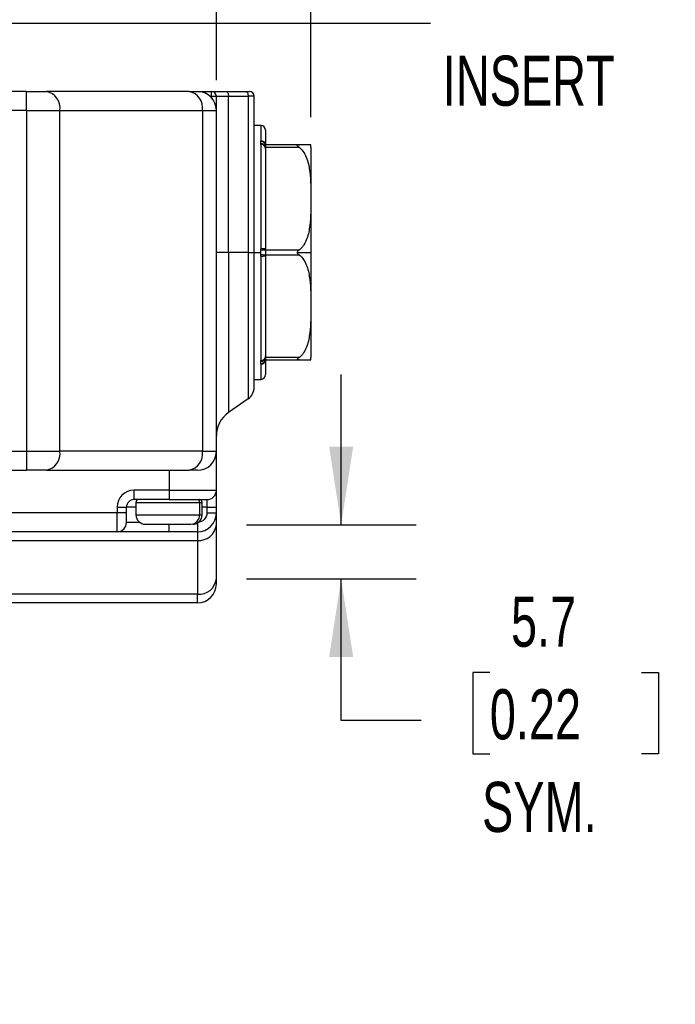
# Model space of a CAD drawing. Header units: millimetres. Extents: x 16 to 683, y 16 to 524.
# Tile 18 of 39: x 171 to 241, y 355 to 458. Entities that reach past the tile are written whole.
import ezdxf

# ---------------------------------------------------------------- set-up
doc = ezdxf.new("R2010")
doc.units = ezdxf.units.MM
doc.header["$LTSCALE"] = 2.5
doc.layers.add('DIMENSIONS', color=140, linetype='Continuous', lineweight=25)
doc.styles.add('SLDTEXTSTYLE0', font='TXT', dxfattribs={"width": 0.7})
doc.dimstyles.new('SLDDIMSTYLE0', dxfattribs={"dimtxt": 5.39502, "dimasz": 8.255, "dimexe": 0, "dimexo": 0.0625, "dimgap": 1.348755, "dimtad": 0, "dimtih": 1, "dimtoh": 1, "dimrnd": 1e-09, "dimzin": 12, "dimdsep": 46, "dimtxsty": 'SLDTEXTSTYLE0', "dimsah": 1, "dimcen": 0.09, "dimadec": 0, "dimazin": 3, "dimtfac": 1, "dimtmove": 0, "dimatfit": 0, "dimfxl": 0, "dimfrac": 2, "dimtolj": 1, "dimtzin": 12, "dimarcsym": 0})
doc.dimstyles.new('SLDDIMSTYLE1', dxfattribs={"dimtxt": 5.39502, "dimasz": 8.255, "dimexe": 0, "dimexo": 0.0625, "dimgap": 1.348755, "dimtad": 0, "dimtih": 1, "dimtoh": 1, "dimrnd": 1e-09, "dimzin": 4, "dimdsep": 46, "dimtxsty": 'SLDTEXTSTYLE0', "dimsah": 1, "dimcen": 0.09, "dimadec": 0, "dimazin": 1, "dimtfac": 1, "dimtofl": 0, "dimtmove": 0, "dimatfit": 3, "dimfxl": 0, "dimfrac": 2, "dimtolj": 1, "dimtzin": 12, "dimarcsym": 0})
doc.dimstyles.new('SLDDIMSTYLE5', dxfattribs={"dimtxt": 5.39502, "dimasz": 8.255, "dimexe": 0, "dimexo": 0.0625, "dimgap": 1.348755, "dimtad": 0, "dimtih": 1, "dimtoh": 1, "dimdec": 4, "dimlfac": 2.5, "dimzin": 12, "dimdsep": 46, "dimtxsty": 'SLDTEXTSTYLE0', "dimsah": 1, "dimcen": 0.09, "dimadec": 0, "dimazin": 3, "dimtfac": 1, "dimtdec": 0, "dimtofl": 0, "dimtmove": 0, "dimatfit": 3, "dimfxl": 0, "dimfrac": 2, "dimtolj": 1, "dimtzin": 12, "dimarcsym": 0})
doc.dimstyles.new('SLDDIMSTYLE6', dxfattribs={"dimtxt": 0.18, "dimasz": 2.54, "dimexe": 0, "dimexo": 0.0625, "dimgap": 0, "dimtad": 0, "dimtih": 1, "dimtoh": 1, "dimdec": 0, "dimrnd": 1e-09, "dimzin": 0, "dimdsep": 46, "dimtxsty": 'Standard', "dimblk1": 'DOT', "dimblk2": 'DOT', "dimsah": 1, "dimcen": 0.09, "dimadec": 0, "dimazin": 0, "dimtfac": 2.54, "dimtdec": 0, "dimtofl": 0, "dimtmove": 0, "dimatfit": 3, "dimldrblk": 'DOT', "dimfxl": 0, "dimfrac": 2, "dimtolj": 1, "dimtzin": 0, "dimarcsym": 0})

# ---------------------------------------------------------------- blocks, each defined once
blk = doc.blocks.new('_D_7')
at = {"layer": 'DIMENSIONS'}
blk.add_line((173.45, 327.32), (124.51, 376.26), dxfattribs=at)
for start, end in [(135, 152.1237), (160.7254, 180)]:
    blk.add_arc((174.23, 326.54), 62.37, start, end, dxfattribs=at)
for points in [[(130.13, 370.65), (123.73, 365.27), (125.64, 363.6)], [(111.86, 326.54), (113.67, 334.69), (111.13, 334.86)]]:
    blk.add_solid(points, dxfattribs=at)
at = {"layer": 'DIMENSIONS', "insert": (110.64, 353.95), "char_height": 5.292, "attachment_point": 1, "style": 'SLDTEXTSTYLE0'}
blk.add_mtext('45°', dxfattribs=at)
blk = doc.blocks.new('_D_19')
at = {"layer": 'DIMENSIONS'}
for p, q in [((97.23, 453.59), (97.23, 476.51)), ((192.23, 452.09), (192.23, 476.51)), ((97.23, 468.57), (130.08, 468.57)), ((137.39, 468.57), (135.57, 468.57)), ((135.57, 468.57), (135.57, 460)), ((153.42, 468.57), (155.23, 468.57)), ((155.23, 468.57), (155.23, 460)), ((192.23, 468.57), (160.73, 468.57)), ((135.57, 460), (137.39, 460)), ((155.23, 460), (153.42, 460))]:
    blk.add_line(p, q, dxfattribs=at)
for points in [[(97.23, 468.57), (105.49, 467.3), (105.49, 469.84)], [(192.23, 468.57), (183.98, 469.84), (183.98, 467.3)]]:
    blk.add_solid(points, dxfattribs=at)
at = {"layer": 'DIMENSIONS', "char_height": 5.292, "attachment_point": 1, "style": 'SLDTEXTSTYLE0'}
for s, insert in [('95.0', (137.39, 476.6)), ('3.74', (137.39, 466.82))]:
    blk.add_mtext(s, dxfattribs=dict(at, insert=insert))
blk = doc.blocks.new('_D_20')
at = {"layer": 'DIMENSIONS'}
for p, q in [((87.23, 448.19), (87.23, 498.85)), ((202.23, 448.19), (202.23, 498.85)), ((87.23, 490.91), (130.08, 490.91)), ((137.39, 490.91), (135.57, 490.91)), ((135.57, 490.91), (135.57, 482.34)), ((153.42, 490.91), (155.23, 490.91)), ((155.23, 490.91), (155.23, 482.34)), ((202.23, 490.91), (160.73, 490.91)), ((135.57, 482.34), (137.39, 482.34)), ((155.23, 482.34), (153.42, 482.34))]:
    blk.add_line(p, q, dxfattribs=at)
for points in [[(87.23, 490.91), (95.49, 489.64), (95.49, 492.18)], [(202.23, 490.91), (193.98, 492.18), (193.98, 489.64)]]:
    blk.add_solid(points, dxfattribs=at)
at = {"layer": 'DIMENSIONS', "char_height": 5.292, "attachment_point": 1, "style": 'SLDTEXTSTYLE0'}
for s, insert in [('115.0', (135.14, 498.94)), ('4.53', (137.39, 489.16))]:
    blk.add_mtext(s, dxfattribs=dict(at, insert=insert))
blk = doc.blocks.new('_D_23')
at = {"layer": 'DIMENSIONS'}
for p, q in [((205.42, 405.14), (205.42, 421.02)), ((195.41, 405.14), (213.36, 405.14)), ((195.41, 399.45), (213.36, 399.45)), ((205.42, 384.5), (205.42, 399.45)), ((221.13, 389.54), (219.32, 389.54)), ((219.32, 389.54), (219.32, 380.97)), ((237.16, 389.54), (238.97, 389.54)), ((238.97, 389.54), (238.97, 380.97)), ((213.88, 384.5), (205.42, 384.5)), ((219.32, 380.97), (221.13, 380.97)), ((238.97, 380.97), (237.16, 380.97))]:
    blk.add_line(p, q, dxfattribs=at)
for points in [[(205.42, 405.14), (206.69, 413.4), (204.15, 413.4)], [(205.42, 399.45), (204.15, 391.2), (206.69, 391.2)]]:
    blk.add_solid(points, dxfattribs=at)
at = {"layer": 'DIMENSIONS', "char_height": 5.292, "attachment_point": 1, "style": 'SLDTEXTSTYLE0'}
for s, insert in [('5.7', (223.37, 397.57)), ('0.22', (221.13, 387.79)), ('SYM.', (220.31, 378.01))]:
    blk.add_mtext(s, dxfattribs=dict(at, insert=insert))
blk = doc.blocks.new('_Dot')
at = {"color": 0, "linetype": 'ByBlock', "lineweight": -2}
blk.add_line((-0.5, 0), (-1, 0), dxfattribs=at)
at = {"color": 0, "linetype": 'ByBlock', "const_width": 0.5}
blk.add_lwpolyline([(-0.25, 0, 1), (0.25, 0, 1)], format="xyb", close=True, dxfattribs=at)

msp = doc.modelspace()

# ---------------------------------------------------------------- linework, layer by layer
for p, q in [((172.161358, 450.910223), (163.794604, 450.910223)), ((172.161358, 448.910223), (172.161358, 450.910223)), ((189.353746, 450.910223), (174.282679, 450.910223)), ((190.324529, 450.910223), (191.732426, 450.910223)), ((191.555302, 450.410223), (191.732426, 450.410223)), ((191.732426, 450.410223), (191.732426, 450.910223)), ((191.732426, 450.410223), (192.232426, 450.410223)), ((191.732426, 450.410223), (191.732426, 450.233098)), ((192.232426, 448.910223), (192.232426, 450.410223)), ((192.232426, 450.410223), (193.511697, 450.410223)), ((193.224909, 450.910223), (195.306003, 450.910223)), ((193.511697, 433.910223), (193.511697, 450.410223)), ((193.511697, 450.410223), (195.592791, 450.410223)), ((195.592791, 450.410223), (195.592791, 433.910223)), ((196.232426, 450.410223), (195.592791, 450.410223)), ((196.232426, 433.910223), (196.232426, 450.410223)), ((172.161358, 448.910223), (166.232426, 448.910223)), ((172.161358, 448.910223), (172.161358, 412.910223)), ((172.161358, 448.910223), (175.696892, 448.910223)), ((175.696892, 412.910223), (175.696892, 448.910223)), ((175.696892, 448.910223), (190.76796, 448.910223)), ((190.76796, 448.910223), (190.76796, 412.910223)), ((190.76796, 448.910223), (192.232426, 448.910223)), ((192.232426, 412.910223), (192.232426, 448.910223)), ((196.932426, 447.310223), (196.232426, 447.310223)), ((196.932426, 447.310223), (196.932426, 445.700145)), ((196.932426, 445.320462), (196.932426, 434.289906)), ((197.433108, 445.255278), (197.38169, 445.401849)), ((200.972402, 445.260223), (197.432426, 445.260223)), ((197.432426, 444.894707), (197.432426, 445.010223)), ((197.432426, 445.010223), (200.972402, 445.010223)), ((193.511697, 433.910223), (192.232426, 433.910223)), ((193.511697, 433.910223), (193.511697, 417.005148)), ((195.592791, 433.910223), (193.511697, 433.910223)), ((195.592791, 433.910223), (195.592791, 418.462345)), ((195.592791, 433.910223), (196.232426, 433.910223)), ((196.232426, 433.910223), (196.949221, 433.910223)), ((197.432426, 434.160223), (197.432426, 434.275738)), ((200.972402, 434.160223), (197.432426, 434.160223)), ((197.432426, 433.544707), (197.432426, 433.660223)), ((197.432426, 433.660223), (200.972402, 433.660223)), ((200.78326, 433.910223), (202.232426, 433.910223)), ((196.932426, 433.53054), (196.932426, 422.499983)), ((196.932426, 422.1203), (196.932426, 420.510223)), ((197.38169, 422.418596), (197.433108, 422.56517)), ((197.432426, 422.810223), (197.432426, 422.925738)), ((200.972402, 422.810223), (197.432426, 422.810223)), ((197.432426, 422.560223), (200.972402, 422.560223)), ((196.232426, 420.510223), (196.932426, 420.510223)), ((195.592791, 418.462345), (193.511697, 417.005148)), ((166.232426, 412.910223), (172.161358, 412.910223)), ((172.161358, 412.910223), (172.161358, 410.910223)), ((172.161358, 412.910223), (175.696892, 412.910223)), ((190.76796, 412.910223), (175.696892, 412.910223)), ((190.76796, 412.910223), (192.232426, 412.910223)), ((192.232426, 408.810223), (192.232426, 412.910223)), ((164.598452, 410.910223), (172.161358, 410.910223)), ((174.282679, 410.910223), (189.353746, 410.910223)), ((187.232426, 410.910223), (187.232426, 408.810223)), ((187.232426, 408.810223), (183.532426, 408.810223)), ((183.532426, 407.810223), (183.532426, 408.810223)), ((187.232426, 408.810223), (187.232426, 407.810223)), ((187.232426, 408.810223), (192.232426, 408.810223)), ((187.232426, 407.810223), (183.532426, 407.810223)), ((184.003122, 407.808788), (183.982426, 407.810223)), ((190.482426, 407.810223), (190.46173, 407.808788)), ((191.232426, 407.810223), (191.232426, 407.010223)), ((181.732426, 407.010223), (181.732426, 406.410223)), ((181.732426, 407.010223), (182.732426, 407.010223)), ((182.732426, 406.410223), (182.732426, 407.010223)), ((183.732426, 407.010223), (182.732426, 407.010223)), ((183.732426, 407.510223), (183.732426, 406.210223)), ((183.732426, 407.510223), (190.465474, 407.510223)), ((190.465474, 407.510223), (190.465474, 406.210223)), ((190.465474, 407.510223), (190.732426, 407.510223)), ((190.732426, 406.210223), (190.732426, 407.510223)), ((191.232426, 407.010223), (190.732426, 407.010223)), ((191.232426, 407.010223), (192.232426, 407.010223)), ((191.232426, 407.010223), (191.232426, 406.410223)), ((192.232426, 406.410223), (192.232426, 407.010223)), ((181.732426, 406.410223), (107.732426, 406.410223)), ((182.732426, 406.410223), (181.732426, 406.410223)), ((181.732426, 404.410223), (181.732426, 406.410223)), ((183.732426, 406.210223), (190.465474, 406.210223)), ((190.465474, 406.210223), (190.732426, 406.210223)), ((191.232426, 406.410223), (192.232426, 406.410223)), ((184.132426, 405.410223), (182.732426, 405.410223)), ((187.232426, 404.410223), (187.232426, 405.207041)), ((190.232426, 405.344197), (190.232426, 404.410223)), ((192.232426, 399.452767), (192.232426, 405.144287)), ((181.732426, 404.410223), (107.732426, 404.410223)), ((160.728186, 403.505983), (190.232426, 403.505983)), ((190.232426, 404.410223), (187.232426, 404.410223)), ((190.232426, 404.410223), (190.232426, 403.505983)), ((190.232426, 403.505983), (190.232426, 397.814463)), ((190.232426, 397.814463), (99.232426, 397.814463)), ((190.232426, 396.910223), (190.232426, 397.814463)), ((190.232426, 396.910223), (99.232426, 396.910223))]:
    msp.add_line(p, q)
at = {"flags": 128}
for points in [[(193.224909, 450.910223), (193.280858, 450.900615), (193.334658, 450.872163), (193.38424, 450.825958), (193.427699, 450.763776), (193.463364, 450.688008), (193.489866, 450.601565), (193.506186, 450.507768), (193.511697, 450.410223)], [(195.306003, 450.910223), (195.361952, 450.900615), (195.415752, 450.872163), (195.465334, 450.825958), (195.508792, 450.763776), (195.544458, 450.688008), (195.57096, 450.601565), (195.58728, 450.507768), (195.592791, 450.410223)]]:
    msp.add_lwpolyline(points, dxfattribs=at)
for centre, radius, start, end in [((173.929125, 449.160223), 1.785357, 351.95053302, 78.57824634), ((189.000193, 449.160223), 1.785357, 351.95053302, 78.57824634), ((190.232426, 448.910223), 2, 0, 90), ((191.732426, 450.410223), 0.5, 0, 90), ((195.732426, 450.410223), 0.5, 0, 90), ((196.932426, 446.810223), 0.5, 0, 90), ((196.96066, 445.228133), 0.472856, 3.89130715, 93.42315166), ((196.966792, 444.854348), 0.46738, 4.95377541, 94.21674354), ((196.980838, 445.164668), 0.461587, 11.94738843, 95.35070278), ((196.943426, 444.901621), 0.500915, 12.52151045, 90.64416317), ((200.232426, 445.016074), 2, 0, 7.02916275), ((197.057326, 429.867703), 4.423966, 85.13615098, 91.61781845), ((197.057326, 437.952742), 4.423966, 268.38218155, 274.86384902), ((197.749748, 424.263569), 9.90174, 91.83647523, 94.7035988), ((197.749748, 443.556877), 9.90174, 265.2964012, 268.16352477), ((196.966792, 422.966098), 0.46738, 265.78325646, 355.04622459), ((196.96066, 422.592313), 0.472856, 266.57684834, 356.10869285), ((196.943426, 422.918824), 0.500915, 269.35583683, 347.47848955), ((196.980838, 422.655778), 0.461587, 264.64929722, 348.05261157), ((200.232426, 422.804372), 2, 352.96377412, 0), ((196.932426, 421.010223), 0.5, 270, 0), ((194.732426, 419.691073), 1.5, 305, 0), ((195.232426, 414.547692), 3, 125, 180), ((173.929125, 412.660223), 1.785357, 281.42175366, 8.04946698), ((189.000193, 412.660223), 1.785357, 281.42175366, 8.04946698), ((190.232426, 412.910223), 2, 270, 0), ((191.232426, 408.810223), 1, 270, 0), ((183.532426, 407.010223), 0.8, 90, 180), ((184.032426, 407.510223), 0.3, 95.60556648, 180), ((190.17446, 407.520488), 0.291196, 357.97970069, 81.91289383), ((190.432426, 407.510223), 0.3, 0, 84.39443352), ((184.732426, 406.210223), 1, 180, 270), ((189.502036, 406.173541), 0.964136, 272.36054101, 2.18040732), ((189.732426, 406.210223), 1, 270, 0), ((190.232426, 406.410223), 2, 270, 0), ((181.732426, 405.410223), 1, 270, 0), ((190.396921, 405.345098), 1.846457, 264.8889262, 353.75645361), ((190.396921, 399.653578), 1.846457, 264.8889262, 353.75645361), ((190.232426, 398.910223), 2, 270, 0)]:
    msp.add_arc(centre, radius, start, end)
for points in [[(172.161358, 450.910223), (172.956985, 450.910223), (173.720085, 450.910223), (174.282679, 450.910223)], [(189.353746, 450.910223), (189.91634, 450.910223), (190.232426, 450.910223), (190.232426, 450.910223)], [(197.432426, 446.810223), (197.432426, 446.810223), (197.432426, 446.277542), (197.432426, 445.260223)], [(197.432426, 444.894707), (197.432426, 442.614871), (197.432426, 438.622024), (197.432426, 434.275738)], [(196.949221, 433.910223), (196.949221, 433.984153), (196.9429, 434.058037), (196.937794, 434.131962)], [(197.432426, 433.544707), (197.432426, 429.198422), (197.432426, 425.205575), (197.432426, 422.925738)], [(197.432426, 422.560223), (197.432426, 421.542903), (197.432426, 421.010223), (197.432426, 421.010223)], [(174.282679, 410.910223), (173.720085, 410.910223), (172.956985, 410.910223), (172.161358, 410.910223)], [(190.232426, 410.910223), (190.232426, 410.910223), (189.91634, 410.910223), (189.353746, 410.910223)], [(183.532426, 408.810223), (182.538979, 408.810223), (181.732426, 408.00367), (181.732426, 407.010223)], [(187.232426, 407.810223), (189.440086, 407.810223), (191.232426, 407.810223), (191.232426, 407.810223)], [(182.732426, 405.410223), (182.732426, 405.410223), (182.732426, 405.858308), (182.732426, 406.410223)], [(191.232426, 406.410223), (191.232426, 405.858308), (190.784341, 405.410223), (190.232426, 405.410223)], [(192.232426, 405.144287), (192.232426, 405.968233), (192.232426, 406.410223), (192.232426, 406.410223)], [(192.232426, 398.910223), (192.232426, 398.910223), (192.232426, 399.099647), (192.232426, 399.452767)]]:
    msp.add_open_spline(points, degree=3)
for points, knots in [([(191.732426, 450.910223), (191.733173, 450.910223), (191.734664, 450.910223), (191.746796, 450.910223), (191.766182, 450.910223), (191.793533, 450.910223), (191.84685, 450.910223), (191.946293, 450.910223), (192.120211, 450.910223), (192.339796, 450.910223), (192.571771, 450.910223), (192.797171, 450.910223), (193.002406, 450.910223), (193.150654, 450.910223), (193.224909, 450.910223)], [0, 0, 0, 0, 0.049370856, 0.0985879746, 0.1477618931, 0.1970034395, 0.2464229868, 0.3731445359, 0.5000197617, 0.6267413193, 0.7536165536, 0.8357961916, 0.9177527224, 1, 1, 1, 1]), ([(195.306003, 450.910223), (195.331952, 450.910223), (195.383501, 450.910223), (195.453222, 450.910223), (195.516286, 450.910223), (195.572203, 450.910223), (195.631441, 450.910223), (195.685859, 450.910223), (195.725384, 450.910223), (195.730068, 450.910223), (195.732426, 450.910223)], [0, 0, 0, 0, 0.1008820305, 0.2004028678, 0.2994954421, 0.3991047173, 0.5001611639, 0.667381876, 0.8325361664, 1, 1, 1, 1]), ([(196.937794, 445.624244), (196.936228, 445.636891), (196.933074, 445.662374), (196.932643, 445.687493), (196.932426, 445.700145)], [0, 0, 0, 0, 0.496300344, 1, 1, 1, 1]), ([(196.932426, 445.320462), (196.932643, 445.334349), (196.933074, 445.361919), (196.936228, 445.389043), (196.937794, 445.402505)], [0, 0, 0, 0, 0.503699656, 1, 1, 1, 1]), ([(196.937794, 445.402505), (196.94082, 445.426066), (196.945674, 445.463864), (196.950556, 445.515023), (196.945675, 445.565728), (196.94082, 445.601773), (196.937794, 445.624244)], [0, 0, 0, 0, 0.3116831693, 0.499999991, 0.6882853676, 1, 1, 1, 1]), ([(197.432426, 445.260223), (197.432426, 445.260223), (197.432426, 445.236851), (197.432427, 445.149758), (197.432426, 445.086373), (197.432426, 445.010223)], [0, 0, 0, 0, 0.5, 0.5, 1, 1, 1, 1]), ([(200.972402, 445.010223), (200.929506, 445.04084), (200.887945, 445.070729), (200.815107, 445.132457), (200.783115, 445.165736), (200.783334, 445.207279), (200.791762, 445.218939), (200.817203, 445.236429), (200.833908, 445.242714), (200.888289, 445.256851), (200.929637, 445.260223), (200.972402, 445.260223)], [0, 0, 0, 0, 0.25, 0.25, 0.5, 0.5, 0.625, 0.625, 0.75, 0.75, 1, 1, 1, 1]), ([(202.210013, 445.260223), (202.212446, 445.260223), (202.223242, 445.260223), (202.188296, 445.260223), (202.038829, 445.260223), (201.667871, 445.260223), (201.294552, 445.260223), (201.034923, 445.260223), (200.972402, 445.260223)], [0, 0, 0, 0, 0.0845894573, 0.3753307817, 0.6679734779, 0.8390953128, 0.9612523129, 1, 1, 1, 1]), ([(200.972402, 445.010223), (201.187771, 444.856501), (201.349214, 444.664319), (201.617276, 444.24517), (201.717609, 444.024944), (201.880852, 443.572666), (201.943186, 443.339299), (202.041235, 442.873036), (202.077242, 442.639238), (202.1611, 441.936604), (202.185531, 441.466568), (202.21382, 440.525442), (202.217483, 440.054342), (202.217453, 439.111765), (202.213757, 438.640127), (202.185287, 437.698583), (202.160696, 437.228475), (202.076542, 436.526343), (202.040427, 436.292816), (201.942244, 435.827426), (201.880063, 435.595207), (201.716837, 435.143753), (201.614853, 434.921185), (201.416039, 434.610768), (201.34229, 434.511465), (201.174066, 434.324413), (201.07911, 434.236387), (200.972402, 434.160223)], [0, 0, 0, 0, 0.0625, 0.0625, 0.125, 0.125, 0.1875, 0.1875, 0.25, 0.25, 0.375, 0.375, 0.5, 0.5, 0.625, 0.625, 0.75, 0.75, 0.8125, 0.8125, 0.875, 0.875, 0.9375, 0.9375, 0.96875, 0.96875, 1, 1, 1, 1]), ([(202.232426, 445.016074), (202.232426, 445.016074), (202.232426, 443.845938), (202.232426, 439.680553), (202.232426, 436.855594), (202.232426, 433.910223)], [0, 0, 0, 0, 0.5, 0.5, 1, 1, 1, 1]), ([(196.232426, 419.691073), (196.232426, 419.691073), (196.232426, 421.189234), (196.232426, 426.522298), (196.232426, 430.139177), (196.232426, 433.910223)], [0, 0, 0, 0, 0.5, 0.5, 1, 1, 1, 1]), ([(196.937794, 434.131962), (196.936228, 434.158071), (196.933074, 434.210677), (196.932643, 434.263366), (196.932426, 434.289906)], [0, 0, 0, 0, 0.496300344, 1, 1, 1, 1]), ([(196.932426, 433.53054), (196.932643, 433.557079), (196.933074, 433.609768), (196.936228, 433.662375), (196.937794, 433.688484)], [0, 0, 0, 0, 0.503699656, 1, 1, 1, 1]), ([(196.937794, 433.688484), (196.94105, 433.734517), (196.946272, 433.808359), (196.948414, 433.882355), (196.949221, 433.910223)], [0, 0, 0, 0, 0.62339780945, 1, 1, 1, 1]), ([(197.432426, 434.160223), (197.432426, 434.084073), (197.432426, 433.997496), (197.432427, 433.823226), (197.432426, 433.736373), (197.432426, 433.660223)], [0, 0, 0, 0, 0.5, 0.5, 1, 1, 1, 1]), ([(200.78326, 433.910223), (200.78326, 433.966685), (200.815657, 434.016224), (200.888157, 434.096466), (200.929558, 434.129642), (200.972402, 434.160223)], [0, 0, 0, 0, 0.5, 0.5, 1, 1, 1, 1]), ([(200.972402, 433.660223), (200.929585, 433.690784), (200.888105, 433.72399), (200.815349, 433.80461), (200.78326, 433.854143), (200.78326, 433.910223)], [0, 0, 0, 0, 0.5, 0.5, 1, 1, 1, 1]), ([(200.972402, 433.660223), (201.187771, 433.506501), (201.349214, 433.314319), (201.617276, 432.89517), (201.717609, 432.674944), (201.880852, 432.222666), (201.943186, 431.989299), (202.041235, 431.523036), (202.077242, 431.289238), (202.1611, 430.586604), (202.185531, 430.116568), (202.21382, 429.175442), (202.217483, 428.704342), (202.217453, 427.761765), (202.213757, 427.290127), (202.185287, 426.348583), (202.160696, 425.878475), (202.076542, 425.176343), (202.040427, 424.942816), (201.942244, 424.477426), (201.880063, 424.245207), (201.716837, 423.793753), (201.614853, 423.571185), (201.416039, 423.260768), (201.34229, 423.161465), (201.174066, 422.974413), (201.07911, 422.886387), (200.972402, 422.810223)], [0, 0, 0, 0, 0.0625, 0.0625, 0.125, 0.125, 0.1875, 0.1875, 0.25, 0.25, 0.375, 0.375, 0.5, 0.5, 0.625, 0.625, 0.75, 0.75, 0.8125, 0.8125, 0.875, 0.875, 0.9375, 0.9375, 0.96875, 0.96875, 1, 1, 1, 1]), ([(202.232426, 433.910223), (202.232426, 430.964851), (202.232426, 428.139892), (202.232426, 423.974508), (202.232426, 422.804372), (202.232426, 422.804372)], [0, 0, 0, 0, 0.5, 0.5, 1, 1, 1, 1]), ([(196.937794, 422.417941), (196.936228, 422.431402), (196.933074, 422.458526), (196.932643, 422.486096), (196.932426, 422.499983)], [0, 0, 0, 0, 0.496300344, 1, 1, 1, 1]), ([(196.932426, 422.1203), (196.932643, 422.132953), (196.933074, 422.158072), (196.936228, 422.183555), (196.937794, 422.196202)], [0, 0, 0, 0, 0.503699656, 1, 1, 1, 1]), ([(196.937794, 422.196202), (196.942902, 422.232121), (196.949223, 422.268551), (196.949218, 422.342465), (196.942899, 422.379928), (196.937794, 422.417941)], [0, 0, 0, 0, 0.5, 0.5, 1, 1, 1, 1]), ([(197.432426, 422.810223), (197.432426, 422.734073), (197.432426, 422.670868), (197.432427, 422.583691), (197.432426, 422.560223), (197.432426, 422.560223)], [0, 0, 0, 0, 0.5, 0.5, 1, 1, 1, 1]), ([(200.972402, 422.560223), (200.929506, 422.560223), (200.887945, 422.563608), (200.815107, 422.582696), (200.783115, 422.599635), (200.783334, 422.641292), (200.791762, 422.657255), (200.817203, 422.688417), (200.833908, 422.703949), (200.888289, 422.749951), (200.929637, 422.779699), (200.972402, 422.810223)], [0, 0, 0, 0, 0.25, 0.25, 0.5, 0.5, 0.625, 0.625, 0.75, 0.75, 1, 1, 1, 1]), ([(200.972402, 422.560223), (201.151249, 422.560223), (201.627467, 422.560223), (201.944624, 422.560223), (202.134209, 422.560223), (202.210304, 422.560223), (202.210124, 422.560223), (202.210014, 422.560223)], [0, 0, 0, 0, 0.12135133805, 0.32312239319, 0.51184108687, 0.70094961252, 1, 1, 1, 1]), ([(192.232426, 407.010223), (192.232426, 407.487599), (192.232426, 407.945459), (192.232426, 408.620571), (192.232426, 408.810223), (192.232426, 408.810223)], [0, 0, 0, 0, 0.5, 0.5, 1, 1, 1, 1]), ([(190.188356, 407.810223), (190.209705, 407.810223), (190.252251, 407.810223), (190.304959, 407.810223), (190.349092, 407.810223), (190.383954, 407.810223), (190.409526, 407.810223), (190.426571, 407.810223), (190.430192, 407.810223), (190.43201, 407.810223)], [0, 0, 0, 0, 0.1438498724, 0.2866734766, 0.4288848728, 0.5709034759, 0.7131504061, 0.8560447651, 1, 1, 1, 1]), ([(190.188356, 407.810223), (190.209705, 407.810223), (190.252251, 407.810223), (190.304959, 407.810223), (190.349092, 407.810223), (190.383954, 407.810223), (190.409526, 407.810223), (190.426571, 407.810223), (190.430192, 407.810223), (190.43201, 407.810223)], [0, 0, 0, 0, 0.1438498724, 0.2866734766, 0.4288848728, 0.5709034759, 0.7131504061, 0.8560447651, 1, 1, 1, 1]), ([(184.732752, 405.210223), (184.723365, 405.210223), (184.917156, 405.210223), (185.644232, 405.210223), (186.154845, 405.210223), (187.294055, 405.210223), (187.887126, 405.210223), (188.915591, 405.210223), (189.318911, 405.210223), (189.541746, 405.210223)], [0, 0, 0, 0, 0.25, 0.25, 0.5, 0.5, 0.75, 0.75, 1, 1, 1, 1]), ([(187.232426, 404.410223), (187.165271, 404.410223), (187.03108, 404.410223), (186.830154, 404.410223), (186.629861, 404.410223), (186.430197, 404.410223), (186.122448, 404.410223), (185.710268, 404.410223), (185.197908, 404.410223), (184.698121, 404.410223), (184.051352, 404.410223), (183.315526, 404.410223), (182.718346, 404.410223), (182.340503, 404.410223), (182.113065, 404.410223), (181.938226, 404.410223), (181.830854, 404.410223), (181.770095, 404.410223), (181.738292, 404.410223), (181.734383, 404.410223), (181.732426, 404.410223)], [0, 0, 0, 0, 0.0233344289, 0.0466268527, 0.0699085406, 0.093210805, 0.1165648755, 0.1782980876, 0.2400920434, 0.3043993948, 0.3687677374, 0.5000056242, 0.6312435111, 0.6955508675, 0.7599192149, 0.8216524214, 0.8834463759, 0.9223081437, 0.9611109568, 1, 1, 1, 1])]:
    msp.add_open_spline(points, degree=3, knots=knots)

# ---------------------------------------------------------------- texts
at = {"layer": 'DIMENSIONS', "insert": (216.160242, 454.691664), "char_height": 5.2916667, "attachment_point": 1, "style": 'SLDTEXTSTYLE0'}
msp.add_mtext('INSERT', dxfattribs=at)

# ---------------------------------------------------------------- dimensions: what is measured, and where the dimension line sits
at = {"layer": 'DIMENSIONS'}
for base, p1, p2, picture, middle in [((202.232426, 490.91352), (87.232426, 445.016074), (202.232426, 445.016074), '_D_20', (145.401917, 490.91352)), ((192.232426, 468.574242), (97.232426, 450.410223), (192.232426, 448.910223), '_D_19', (145.401917, 468.574242))]:
    dim = msp.add_linear_dim(base=base, p1=p1, p2=p2, dimstyle='SLDDIMSTYLE1', dxfattribs=at)
    dim.commit()
    dim.dimension.update_dxf_attribs({"geometry": picture, "text_midpoint": middle, "dimtype": 160})
dim = msp.add_linear_dim(base=(205.422481, 405.144287), p1=(192.232426, 399.452767), p2=(192.232426, 405.144287), angle=90, text='<>\\PSYM.', dimstyle='SLDDIMSTYLE0', dxfattribs=at)
dim.commit()
dim.dimension.update_dxf_attribs({"geometry": '_D_23', "text_midpoint": (205.422481, 384.495925), "dimtype": 160})
dim = msp.add_angular_dim_2l(base=(124.052744, 363.588478), line1=((123.232426, 326.541217), (99.232426, 326.541217)), line2=((190.76796, 310.005683), (175.696892, 325.076751)), dimstyle='SLDDIMSTYLE5', dxfattribs=at)
dim.commit()
dim.dimension.update_dxf_attribs({"geometry": '_D_7', "text_midpoint": (117.034034, 351.417792), "dimtype": 162})

# ---------------------------------------------------------------- leaders
msp.add_leader([(144.249777, 438.835507), (159.498354, 458.111167), (214.855177, 458.111167)], dimstyle='SLDDIMSTYLE6', dxfattribs=at)

doc.saveas('drawing.dxf')
